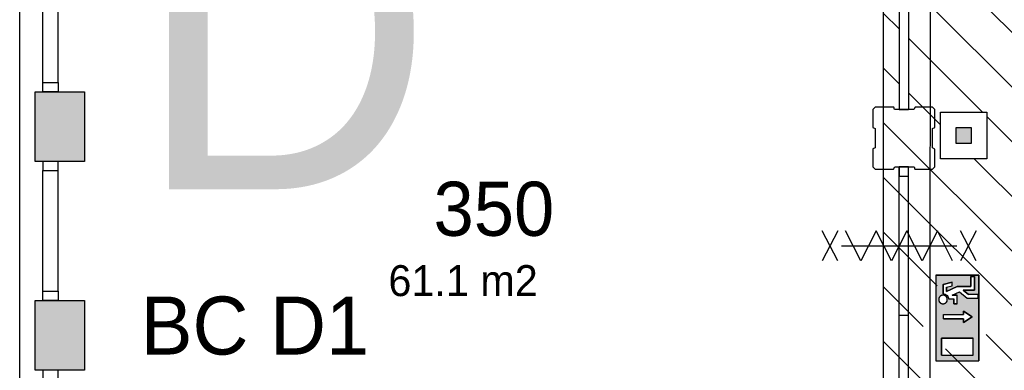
# Model space of a CAD drawing. Extents: x 425211 to 560437, y -104998 to -15578.
# Tile 4 of 33: x 526717 to 533088, y -86799 to -84532. Entities that reach past the tile are written whole.
import ezdxf

# ---------------------------------------------------------------- set-up
doc = ezdxf.new("R2010")
doc.units = 0
doc.header["$MEASUREMENT"] = 0
for name, color, linetype in [('AA$1A---_ARCEER', 252, 'CONTINUOUS'), ('AL00---_BRANDBEVEILIGING', 252, 'CONTINUOUS'), ('AL22----_BINNENWAND', 252, 'CONTINUOUS'), ('AL32----_BINNENKOZIJN', 252, 'CONTINUOUS'), ('AT$1A---_TEKST', 252, 'CONTINUOUS'), ('Betonpalen', 252, 'CONTINUOUS'), ('Brandweer', 252, 'CONTINUOUS'), ('COMPARTIMENTERING', 252, 'CONTINUOUS'), ('LAYER01', 252, 'CONTINUOUS'), ('M2', 252, 'CONTINUOUS'), ('OMPARTIMENTERING', 252, 'CONTINUOUS')]:
    doc.layers.add(name, color=color, linetype=linetype)
doc.styles.add('B-01', font='b-gbp')

msp = doc.modelspace()

# ---------------------------------------------------------------- hatches: boundary and pattern name
at = {"layer": 'AA$1A---_ARCEER'}
for points in [[(527137.4, -84998), (526817.4, -84998), (526817.4, -85448), (527137.4, -85448)], [(527137.4, -86348), (526817.4, -86348), (526817.4, -86798), (527137.4, -86798)]]:
    msp.add_hatch(color=256, dxfattribs=at).paths.add_polyline_path(points)
at = {"layer": 'AL00---_BRANDBEVEILIGING'}
msp.add_hatch(color=256, dxfattribs=at).paths.add_polyline_path([(532774.7, -85330.6), (532874.7, -85330.6), (532874.7, -85230.6), (532774.7, -85230.6)])
at = {"layer": 'Brandweer'}
h = msp.add_hatch(color=256, dxfattribs=at)
h.paths.add_polyline_path([(532645.1, -86183.8), (532922.6, -86183.8), (532922.6, -86738.7), (532645.1, -86738.7)])
h.paths.add_polyline_path([(532823.7, -86466.7), (532823.7, -86489.9), (532879.2, -86452.9), (532823.7, -86415.9), (532823.7, -86439), (532694.3, -86439), (532694.3, -86466.7)], flags=16)
h.paths.add_polyline_path([(532682.1, -86590.7), (532682.1, -86701.7), (532885.6, -86701.7), (532885.6, -86590.7)], flags=16)
h.paths.add_polyline_path([(532760.7, -86368.8), (532783.8, -86368.8), (532783.8, -86313.3), (532750.2, -86313.3), (532797.3, -86291.9), (532848.6, -86331.8), (532917.9, -86331.8), (532917.9, -86308.6), (532856.5, -86308.6), (532820.9, -86280.9), (532894.8, -86280.9), (532894.8, -86193), (532871.7, -86193), (532871.7, -86257.8), (532782.9, -86257.8), (532714.5, -86288.9), (532714.5, -86262), (532751.5, -86252.7), (532751.5, -86228.9), (532691.4, -86243.9), (532691.4, -86304.9), (532697.8, -86305.5), (532698.2, -86305.6), (532707.8, -86308.9), (532708.2, -86309.1), (532713.3, -86312.4), (532713.8, -86312.8), (532717.3, -86315.9), (532717.6, -86316.2), (532722, -86321.9), (532722.3, -86322.5), (532723.7, -86325.4), (532726.9, -86334.4), (532726.9, -86334.8), (532727, -86335.2), (532727.1, -86335.6), (532727.1, -86336), (532727.2, -86336.4), (532760.7, -86336.4)], flags=16)
h.paths.add_polyline_path([(532670.4, -86320), (532666.1, -86329.6), (532665.8, -86330.2), (532666, -86329.8), (532661.6, -86341), (532669.6, -86361.6), (532677.8, -86365.2), (532688.5, -86370.6), (532709.1, -86364.9), (532720.5, -86346.8), (532716.9, -86325.7), (532699.7, -86312.4), (532690, -86313.3), (532678.7, -86314.1), (532671.2, -86321.9), (532665.6, -86327.3), (532665.6, -86327.2), (532662.2, -86347.2), (532667.4, -86354.9), (532673.9, -86365.3), (532681.2, -86367), (532694.3, -86370.6), (532713.4, -86361), (532717.4, -86350.7), (532718.1, -86349), (532718.1, -86349.1), (532718.6, -86346.3), (532718.6, -86346.3), (532718.6, -86346.3), (532718.6, -86346.3), (532720.5, -86335.2), (532714.8, -86326.1), (532713.2, -86323.2), (532713.5, -86323.8), (532702.8, -86313.6), (532680.7, -86313), (532673.6, -86319.7), (532664.8, -86327.3), (532664.3, -86333.6), (532662.5, -86348.2), (532674.9, -86365.7), (532695.7, -86370.4), (532704.7, -86365.3), (532705.3, -86365.1), (532705.1, -86365.2), (532715.2, -86358.7), (532721.1, -86337.6), (532716.6, -86329.4), (532711.3, -86319), (532701.7, -86315.3), (532701.3, -86315.1), (532701.4, -86315.1), (532689.9, -86311.3)], flags=16)
at = {"layer": 'COMPARTIMENTERING'}
h = msp.add_hatch(dxfattribs=at)
h.set_pattern_fill('ANSI31,_O', color=256, scale=2000, angle=-90)
h.set_pattern_definition([(315, (486165, 331821), (176.7767, 176.7767), [])])
h.paths.add_polyline_path([(547317.4, -87403.9), (547377.1, -87403.9), (547759, -87403.9), (547720.5, -87384.2), (547817.3, -87334.7), (547817.3, -87235.7), (547720.5, -87186.2), (547817.3, -87136.7), (547817.3, -87235.7), (547914, -87285.2), (547817.3, -87334.7), (547817.3, -87403.9), (548257.4, -87403.9), (548317.4, -87403.9), (549017.4, -87403.9), (549017.4, -86208), (549237.4, -86208), (549237.4, -86218.4), (549297.4, -86218.4), (549679.3, -86218.4), (549640.8, -86198.7), (549737.5, -86149.2), (549737.5, -86050.2), (549640.8, -86000.7), (549737.5, -85951.2), (549737.5, -86050.2), (549834.3, -86099.7), (549737.5, -86149.2), (549737.5, -86218.4), (550177.6, -86218.4), (550237.4, -86218.4), (550237.4, -86208), (550337.6, -86208), (550337.6, -83696.2), (550357.6, -83696.2), (550357.6, -83636.4), (550357.5, -83292.5), (550308.3, -83196.3), (550209.3, -83196.3), (550159.8, -83293), (550110.3, -83196.3), (550209.3, -83196.3), (550258.8, -83099.5), (550308.3, -83196.3), (550357.5, -83196.3), (550357.4, -82756.2), (550357.4, -82696.2), (550337.4, -82696.2), (550337.4, -80896.2), (550537.4, -80896.2), (550537.4, -80896.4), (550597.1, -80896.4), (550929.1, -80896.3), (550890.5, -80876.6), (550987.3, -80827.1), (550987.3, -80728.1), (550890.5, -80678.6), (550987.3, -80629.1), (550987.3, -80728.1), (551084, -80777.6), (550987.3, -80827.1), (550987.3, -80896.3), (551377.4, -80896.2), (551437.4, -80896.2), (551687.7, -80896.2), (551687.7, -80836.4), (551687.6, -80542.5), (551638.3, -80446.3), (551539.3, -80446.3), (551489.8, -80543), (551440.3, -80446.3), (551539.3, -80446.3), (551588.8, -80349.5), (551638.3, -80446.3), (551687.5, -80446.3), (551687.4, -80056.2), (551687.4, -79996.2), (551688.4, -79996.2), (551688.4, -79606.2), (551687.7, -79606.2), (551687.7, -79546.4), (551687.6, -79252.6), (551638.3, -79156.3), (551539.3, -79156.3), (551489.8, -79253.1), (551440.3, -79156.3), (551539.3, -79156.3), (551588.8, -79059.5), (551638.3, -79156.3), (551687.5, -79156.3), (551687.4, -78766.2), (551687.4, -78696.2), (551437.4, -78696.2), (551377.4, -78696.2), (551043.8, -78696.2), (550987.3, -78725.1), (550987.3, -78824.1), (551084, -78873.6), (550987.3, -78923.1), (550987.3, -78824.1), (550890.5, -78774.6), (550987.3, -78725.1), (550987.3, -78696.2), (550597.1, -78696.2), (550537.4, -78696.2), (550337.4, -78696.2), (550337.4, -76998), (550281.2, -76998), (550281.2, -77181.6), (549981.2, -77181.6), (549981.2, -76881.6), (550287.6, -76881.6), (550287.6, -76529.9), (549979.6, -76529.9), (549979.6, -76322.3), (549939.9, -76245.5), (549979.6, -76168.7), (549979.6, -75975), (550287.6, -75975), (550287.6, -75298), (550337.4, -75298), (550337.4, -74248), (550337.7, -74248), (550337.7, -74188.3), (550337.6, -73944.4), (550288.3, -73848.1), (550189.3, -73848.1), (550139.8, -73944.9), (550090.3, -73848.1), (550189.3, -73848.1), (550238.8, -73751.4), (550288.3, -73848.1), (550337.5, -73848.1), (550337.4, -73508), (550337.4, -73448), (550337.4, -72798), (550277.4, -72798), (549893.8, -72798), (549837.3, -72826.9), (549837.3, -72925.9), (549934.1, -72975.4), (549837.3, -73024.9), (549837.3, -72925.9), (549740.5, -72876.4), (549837.3, -72826.9), (549837.3, -72798), (549397.2, -72798), (549337.4, -72798), (542208.4, -72798), (542208.4, -72797.8), (542148.7, -72797.8), (541762.7, -72797.8), (541705.9, -72826.8), (541705.9, -72925.8), (541802.7, -72975.3), (541705.9, -73024.8), (541705.9, -72925.8), (541609.2, -72876.3), (541705.9, -72826.8), (541705.9, -72797.8), (541263.2, -72797.8), (541203.4, -72797.8), (540968.2, -72797.8), (540908.4, -72797.8), (540908.4, -72798), (537137.4, -72798), (537077.4, -72798), (536693.8, -72798), (536637.3, -72826.9), (536637.3, -72925.9), (536734, -72975.4), (536637.3, -73024.9), (536637.3, -72925.9), (536540.5, -72876.4), (536637.3, -72826.9), (536637.3, -72798), (536197.1, -72798), (536137.4, -72798), (536137.4, -76148), (536137.4, -76208), (536137.4, -76576.6), (536186.4, -76672.4), (536285.4, -76672.4), (536334.9, -76575.6), (536384.4, -76672.4), (536285.4, -76672.4), (536235.9, -76769.2), (536186.4, -76672.4), (536137.4, -76672.4), (536137.4, -77088.3), (536137.4, -77148), (536137.4, -77248), (536137.4, -77308), (536137.4, -77652.5), (536186.3, -77748.1), (536285.3, -77748.1), (536334.8, -77651.4), (536384.3, -77748.1), (536285.3, -77748.1), (536235.8, -77844.9), (536186.3, -77748.1), (536137.4, -77748.1), (536137.4, -78188.3), (536137.4, -78248), (536137.4, -83602.8), (532537.4, -83602.8), (532467.4, -83602.8), (532468.1, -85113), (532408.1, -85113), (532407.4, -83602.8), (532307.3, -83602.8), (532307.3, -86894.3), (532308.3, -86896.3), (532407.3, -86896.3), (532456.8, -86799.6), (532506.3, -86896.3), (532605.3, -86896.3), (532654.8, -86799.6), (532704.3, -86896.3), (532605.3, -86896.3), (532555.8, -86993.1), (532506.3, -86896.3), (532407.3, -86896.3), (532357.8, -86993.1), (532308.3, -86896.3), (532307.3, -86896.3), (532307.3, -87623.9), (532407.3, -87623.6), (532407.3, -87403.9), (532407.3, -87343.9), (532467.3, -87343.9), (532467.3, -87403.9), (533757.3, -87403.9), (533757.3, -87222.4), (533757.3, -87027.1), (534147.9, -87222.4), (533784.8, -87403.9), (534491, -87403.9), (534550.8, -87403.9), (534990.9, -87403.9), (534990.9, -87334.7), (534894.1, -87285.2), (534990.9, -87235.7), (534990.9, -87136.7), (535087.7, -87186.2), (534990.9, -87235.7), (534990.9, -87334.7), (535087.7, -87384.2), (535049.1, -87403.9), (535431, -87403.9), (535491, -87403.9), (538161, -87403.9), (538221, -87403.9), (538602.9, -87403.9), (538564.3, -87384.2), (538661.1, -87334.7), (538661.1, -87235.7), (538564.3, -87186.2), (538661.1, -87136.7), (538661.1, -87235.7), (538757.9, -87285.2), (538661.1, -87334.7), (538661.1, -87403.9), (539101.2, -87403.9), (539161, -87403.9)])
h.paths.add_polyline_path([(548437.5, -74698), (548437.5, -74566), (548452.5, -74561), (548452.5, -74436), (548437.5, -74428), (548437.5, -74298), (548573.5, -74298), (548578.5, -74313), (548703.5, -74313), (548711.5, -74298), (548837.5, -74298), (548837.5, -74430), (548822.5, -74435), (548822.5, -74560), (548837.5, -74568), (548837.5, -74698), (548709.5, -74698), (548704.5, -74683), (548579.5, -74683), (548571.5, -74698), (548437.5, -74698), (548437.5, -79698), (548573.5, -79698), (548578.5, -79713), (548703.5, -79713), (548711.5, -79698), (548837.5, -79698), (548837.5, -79830), (548822.5, -79835), (548822.5, -79960), (548837.5, -79968), (548837.5, -80098), (548709.5, -80098), (548704.5, -80083), (548579.5, -80083), (548571.5, -80098), (548437.5, -80098), (548437.5, -82998), (546337.5, -85098), (543437.5, -85098), (543437.5, -85230), (543422.5, -85235), (543422.5, -85360), (543437.5, -85368), (543437.5, -85498), (543309.5, -85498), (543304.5, -85483), (543179.5, -85483), (543171.5, -85498), (543037.5, -85498), (543037.5, -85366), (543052.5, -85361), (543052.5, -85236), (543037.5, -85228), (543037.5, -85098), (538037.5, -85098), (538037.5, -85230), (538022.5, -85235), (538022.5, -85360), (538037.5, -85368), (538037.5, -85498), (537909.5, -85498), (537904.5, -85483), (537779.5, -85483), (537771.5, -85498), (537637.5, -85498), (537637.5, -85366), (537652.5, -85361), (537652.5, -85236), (537637.5, -85228), (537637.5, -85098), (537773.5, -85098), (537778.5, -85113), (537903.5, -85113), (537911.5, -85098), (538037.5, -85098), (538037.5, -80098), (537909.5, -80098), (537904.5, -80083), (537779.5, -80083), (537771.5, -80098), (537637.5, -80098), (537637.5, -79966), (537652.5, -79961), (537652.5, -79836), (537637.5, -79828), (537637.5, -79698), (537773.5, -79698), (537778.5, -79713), (537903.5, -79713), (537911.5, -79698), (538037.5, -79698), (538037.5, -76798), (540137.5, -74698), (543037.5, -74698), (543037.5, -74566), (543052.5, -74561), (543052.5, -74436), (543037.5, -74428), (543037.5, -74298), (543173.5, -74298), (543178.5, -74313), (543303.5, -74313), (543311.5, -74298), (543437.5, -74298), (543437.5, -74430), (543422.5, -74435), (543422.5, -74560), (543437.5, -74568), (543437.5, -74698)], flags=16)
h.paths.add_polyline_path([(548437.5, -74698), (548437.5, -82998), (546337.5, -85098), (538037.5, -85098), (538037.5, -85230), (538022.5, -85235), (538022.5, -85360), (538037.5, -85368), (538037.5, -85498), (537909.5, -85498), (537904.5, -85483), (537779.5, -85483), (537771.5, -85498), (537637.5, -85498), (537637.5, -85366), (537652.5, -85361), (537652.5, -85236), (537637.5, -85228), (537637.5, -85098), (537773.5, -85098), (537778.5, -85113), (537903.5, -85113), (537911.5, -85098), (538037.5, -85098), (538037.5, -76798), (540137.5, -74698)], flags=0)
h.paths.add_polyline_path([(547822.3, -73634.2, -1), (547822.3, -74053.2, -1)], flags=16)
h.paths.add_polyline_path([(547822.3, -74053.2, 0.996983), (547822.3, -73635.5)], flags=0)
h.paths.add_polyline_path([(549355.6, -77237), (549355, -77237), (549354.6, -77237.4), (549354.6, -77236.1)], flags=16)
h.paths.add_polyline_path([(550165.5, -77715.6), (550153, -77715.6, 0.976476), (550159.2, -77977.9, 0.976476)], flags=16)
h.paths.add_polyline_path([(549305.2, -77846.7), (549435.9, -77846.7, 0.006537), (549435.9, -77848.4), (549434.2, -77848.4, 0.911887), (549568, -77857.3, -1.08497), (549698.3, -77846.7, 0.923622), (549832.1, -77857.3, -1.08497), (549962.4, -77846.7), (550029.7, -77846.7, -0.414214), (550159.2, -77717.2, -1), (550159.2, -77976.1, -0.410339), (550029.8, -77848.4), (549960.7, -77848.4, 0.006712), (549960.7, -77846.7), (549962.4, -77846.7, 0.921685), (549832.1, -77836, -1.082694), (549698.3, -77846.7, 0.921685), (549568, -77836, -1.068951), (549434.2, -77848.4), (549304.7, -77848.4), (549304.9, -77848.5), (549304.1, -77847), (549304.9, -77846.5)], flags=16)
h.paths.add_polyline_path([(538037.5, -74430), (538022.5, -74435), (538022.5, -74560), (538037.5, -74568), (538037.5, -74698), (537909.5, -74698), (537904.5, -74683), (537779.5, -74683), (537771.5, -74698), (537637.5, -74698), (537637.5, -74566), (537652.5, -74561), (537652.5, -74436), (537637.5, -74428), (537637.5, -74298), (537773.5, -74298), (537778.5, -74313), (537903.5, -74313), (537911.5, -74298), (538037.5, -74298)], flags=16)
h.paths.add_polyline_path([(549735.6, -78494.1), (550126.2, -78689.4), (549735.6, -78884.8), (549735.6, -78689.4)], flags=16)
h.paths.add_polyline_path([(536945.3, -75464.2, -1), (536945.3, -75045.2, -1)], flags=16)
h.paths.add_polyline_path([(537569.5, -82707.2), (537569, -82707.2), (537568.6, -82707.6), (537568.6, -82706.3)], flags=16)
h.paths.add_polyline_path([(545834, -85722.2), (545834.9, -85723.1), (545834.3, -85723.1), (545834, -85723.5)], flags=16)
h.paths.add_polyline_path([(548573.5, -85098), (548578.5, -85113), (548703.5, -85113), (548711.5, -85098), (548837.5, -85098), (548837.5, -85230), (548822.5, -85235), (548822.5, -85360), (548837.5, -85368), (548837.5, -85498), (548709.5, -85498), (548704.5, -85483), (548579.5, -85483), (548571.5, -85498), (548437.5, -85498), (548437.5, -85366), (548452.5, -85361), (548452.5, -85236), (548437.5, -85228), (548437.5, -85098)], flags=16)
h.paths.add_polyline_path([(548630.9, -85824.6, -1), (548630.9, -86243.5, -1)], flags=16)
h.paths.add_polyline_path([(539273.6, -85723.1), (539273, -85723.1), (539272.7, -85723.5), (539272.7, -85722.2)], flags=16)
h.paths.add_polyline_path([(537259.3, -86242.2, -1), (537259.3, -85823.2, -1)], flags=16)
h.paths.add_polyline_path([(532974.7, -85130.6), (532974.7, -85430.6), (532674.7, -85430.6), (532674.7, -85130.6)], flags=16)
h.paths.add_polyline_path([(532874.7, -85230.6), (532874.7, -85330.6), (532774.7, -85330.6), (532774.7, -85230.6)], flags=0)
h.paths.add_polyline_path([(532467.4, -85483), (532467.3, -85543), (532407.3, -85543), (532407.3, -85483)], flags=16)
h.paths.add_polyline_path([(532970.1, -86252.6), (532970.1, -86659), (532563.7, -86659), (532563.7, -86252.6)], flags=16)
h.paths.add_polyline_path([(532875.3, -86533), (532875.3, -86604.8), (532617.9, -86604.8), (532617.9, -86306.8), (532875.3, -86306.8), (532875.3, -86375.9), (532970.1, -86470.7), (532970.1, -86438.2)], flags=0)
h.paths.add_polyline_path([(532834.6, -86347.4), (532658.5, -86347.4), (532658.5, -86564.2), (532834.6, -86564.2), (532834.6, -86473.4), (532712.7, -86473.4), (532712.7, -86435.5), (532834.6, -86435.5)], flags=0)
h.paths.add_polyline_path([(542629.7, -79681.7), (542629.7, -80519.2), (542367.2, -80519.2), (542367.2, -79681.7)], flags=8)
h.paths.add_polyline_path([(542818.6, -81387.2), (543656.1, -81387.2), (543656.1, -81649.8), (542818.6, -81649.8)], flags=8)
h.paths.add_polyline_path([(536807.7, -77781.7), (536807.7, -78619.2), (536545.2, -78619.2), (536545.2, -77781.7)], flags=24)
h.paths.add_polyline_path([(536807.7, -85188.8), (536807.7, -85818), (536545.2, -85818), (536545.2, -85188.8)], flags=24)
h.paths.add_polyline_path([(549282.1, -78103.2), (550013.4, -78103.2), (550013.4, -77950.2), (549282.1, -77950.2)], flags=24)
h.paths.add_polyline_path([(550007.4, -78625.2), (550329.7, -78625.2), (550329.7, -78402.1), (550007.4, -78402.1)], flags=24)
h.paths.add_polyline_path([(549534.3, -77545.4), (549906.1, -77545.4), (549906.1, -77359.5), (549534.3, -77359.5)], flags=24)
h.paths.add_polyline_path([(546013.6, -86031.5), (546385.5, -86031.5), (546385.5, -85845.6), (546013.6, -85845.6)], flags=24)
h.paths.add_polyline_path([(539452.3, -86031.5), (539824.2, -86031.5), (539824.2, -85845.6), (539452.3, -85845.6)], flags=24)
h.paths.add_polyline_path([(537748.2, -83015.6), (538120.1, -83015.6), (538120.1, -82829.7), (537748.2, -82829.7)], flags=8)
h.paths.add_polyline_path([(534029.1, -87158.2), (534351.4, -87158.2), (534351.4, -86935.1), (534029.1, -86935.1)], flags=24)
h.paths.add_polyline_path([(539402.5, -77975.5), (542527.5, -77975.5), (542527.5, -76850.5), (539402.5, -76850.5)], flags=8)
h.paths.add_polyline_path([(549060.3, -74562), (550236.5, -74562), (550236.5, -74862), (549060.3, -74862)], flags=24)
h.paths.add_polyline_path([(545735, -86714), (547216, -86714), (547216, -87014), (545735, -87014)], flags=24)
h.paths.add_polyline_path([(545925.9, -86728.9), (546859.2, -86728.9), (546859.2, -86203.9), (545925.9, -86203.9)], flags=24)
h.paths.add_polyline_path([(549027.8, -74586.4), (550077.8, -74586.4), (550077.8, -74061.4), (549027.8, -74061.4)], flags=24)
h.paths.add_polyline_path([(542216.9, -78385.9), (544550.2, -78385.9), (544550.2, -81385.9), (542216.9, -81385.9)], flags=8)

# ---------------------------------------------------------------- linework, layer by layer
at = {"layer": 'AL00---_BRANDBEVEILIGING'}
msp.add_lwpolyline([(532674.7, -85430.5), (532674.7, -85130.6), (532974.7, -85130.6), (532974.7, -85430.6), (532674.7, -85430.6)], dxfattribs=at)
msp.add_lwpolyline([(532774.7, -85330.6), (532874.7, -85330.6), (532874.7, -85230.6), (532774.7, -85230.6)], close=True, dxfattribs=at)
at = {"layer": 'AL22----_BINNENWAND'}
for points in [[(532407.4, -83602.8), (532408.1, -85113)], [(532407.4, -83602.8), (532408.1, -85113)], [(532467.4, -83602.8), (532468.1, -85113)], [(532467.4, -83602.8), (532468.1, -85113)], [(526817.4, -85448), (526817.4, -84998)], [(526817.4, -84998), (527137.4, -84998)], [(527137.4, -84998), (527137.4, -85448)], [(532408.1, -85113), (532468.1, -85113)], [(532408.1, -85113), (532468.1, -85113)], [(527137.4, -85448), (526817.4, -85448)], [(532407.3, -87403.9), (532407.4, -85483)], [(532407.3, -87403.9), (532407.4, -85483)], [(532467.4, -85483), (532407.4, -85483)], [(532467.4, -85483), (532407.4, -85483)], [(532467.3, -87403.9), (532467.4, -85483)], [(532467.3, -87403.9), (532467.4, -85483)], [(526817.4, -86348), (527137.4, -86348)], [(526817.4, -86798), (526817.4, -86348)], [(527137.4, -86348), (527137.4, -86798)], [(527137.4, -86798), (526817.4, -86798)]]:
    msp.add_lwpolyline(points, dxfattribs=at)
for points in [[(532407.3, -85543), (532467.3, -85543), (532467.3, -85483), (532407.3, -85483)], [(532407.3, -85543), (532467.3, -85543), (532467.4, -85483), (532407.3, -85483)]]:
    msp.add_lwpolyline(points, close=True, dxfattribs=at)
at = {"layer": 'AL32----_BINNENKOZIJN'}
msp.add_line((532467.3, -86443.5), (532407.3, -86443.5), dxfattribs=at)
for points in [[(526867.4, -84938), (526867.4, -84157.8)], [(526967.4, -84938), (526967.1, -84157.8)], [(526867.4, -86288), (526867.4, -85507.8)], [(526967.4, -86288), (526967.1, -85507.8)]]:
    msp.add_lwpolyline(points, dxfattribs=at)
for points in [[(526867.4, -84998), (526867.4, -84938), (526967.4, -84938), (526967.4, -84998)], [(526867.4, -85448), (526867.4, -85507.8), (526967.1, -85507.8), (526967.1, -85448)], [(526867.4, -86348), (526867.4, -86288), (526967.4, -86288), (526967.4, -86348)], [(526867.4, -86798), (526867.4, -86857.8), (526967.1, -86857.8), (526967.1, -86798)]]:
    msp.add_lwpolyline(points, close=True, dxfattribs=at)
at = {"layer": 'Betonpalen'}
for p, q in [((532252.5, -85098), (532237.5, -85113)), ((532373.5, -85098), (532252.5, -85098)), ((532378.5, -85113), (532373.5, -85098)), ((532511.5, -85098), (532503.5, -85113)), ((532622.5, -85098), (532511.5, -85098)), ((532637.5, -85113), (532622.5, -85098)), ((532237.5, -85113), (532237.5, -85228)), ((532503.5, -85113), (532378.5, -85113)), ((532637.5, -85230), (532637.5, -85113)), ((532237.5, -85228), (532252.5, -85236)), ((532252.5, -85236), (532252.5, -85361)), ((532622.5, -85235), (532637.5, -85230)), ((532622.5, -85360), (532622.5, -85235)), ((532252.5, -85361), (532237.5, -85366)), ((532637.5, -85368), (532622.5, -85360)), ((532237.5, -85366), (532237.5, -85483)), ((532637.5, -85483), (532637.5, -85368)), ((532237.5, -85483), (532252.5, -85498)), ((532371.5, -85498), (532379.5, -85483)), ((532379.5, -85483), (532504.5, -85483)), ((532504.5, -85483), (532509.5, -85498)), ((532622.5, -85498), (532637.5, -85483)), ((532252.5, -85498), (532371.5, -85498)), ((532509.5, -85498), (532622.5, -85498))]:
    msp.add_line(p, q, dxfattribs=at)
at = {"layer": 'Brandweer'}
for p, q in [((532645.1, -86183.8), (532645.1, -86738.7)), ((532645.1, -86183.8), (532922.6, -86183.8)), ((532871.7, -86257.8), (532871.7, -86193)), ((532871.7, -86193), (532894.8, -86193)), ((532894.8, -86193), (532894.8, -86280.9)), ((532922.6, -86183.8), (532922.6, -86738.7)), ((532691.4, -86243.9), (532751.5, -86228.9)), ((532691.4, -86304.9), (532691.4, -86243.9)), ((532714.5, -86262), (532751.5, -86252.7)), ((532751.5, -86252.7), (532751.5, -86228.9)), ((532714.5, -86288.9), (532782.9, -86257.8)), ((532714.5, -86262), (532714.5, -86288.9)), ((532750.2, -86313.3), (532797.3, -86291.9)), ((532750.2, -86313.3), (532783.8, -86313.3)), ((532782.9, -86257.8), (532871.7, -86257.8)), ((532783.8, -86368.8), (532783.8, -86313.3)), ((532797.2, -86291.8), (532848.6, -86331.8)), ((532820.9, -86280.9), (532856.5, -86308.6)), ((532894.8, -86280.9), (532820.9, -86280.9)), ((532917.9, -86308.6), (532856.5, -86308.6)), ((532917.9, -86331.8), (532917.9, -86308.6)), ((532727.2, -86336.4), (532760.7, -86336.4)), ((532760.7, -86368.8), (532760.7, -86336.4)), ((532783.8, -86368.8), (532760.7, -86368.8)), ((532848.6, -86331.8), (532917.9, -86331.8)), ((532694.3, -86439), (532823.7, -86439)), ((532879.2, -86452.9), (532823.7, -86415.9)), ((532823.7, -86415.9), (532823.7, -86439)), ((532694.3, -86466.7), (532823.7, -86466.7)), ((532823.7, -86489.9), (532879.2, -86452.9)), ((532823.7, -86466.7), (532823.7, -86489.9)), ((532682.1, -86590.7), (532885.6, -86590.7)), ((532682.1, -86701.7), (532682.1, -86590.7)), ((532885.6, -86701.7), (532885.6, -86590.7)), ((532682.1, -86701.7), (532885.6, -86701.7)), ((532645.1, -86738.7), (532922.6, -86738.7))]:
    msp.add_line(p, q, dxfattribs=at)
for points in [[(532009.8, -86090.9), (531909.8, -85897.3)], [(532009.8, -85897.3), (531909.8, -86090.9)], [(532753.8, -86090.9), (532654.8, -85897.3), (532555.8, -86090.9), (532456.8, -85897.3), (532357.8, -86090.9), (532258.8, -85897.3), (532159.8, -86090.9), (532060.8, -85897.3)], [(532904.8, -86090.9), (532804.8, -85897.3)], [(532904.8, -85897.3), (532804.8, -86090.9)], [(532034.8, -85994.1), (532779.8, -85994.1)], [(532034.8, -85994.1), (532779.8, -85994.1)], [(532922.6, -86183.8), (532645.1, -86183.8), (532645.1, -86738.7), (532922.6, -86738.7), (532922.6, -86183.8)], [(532894.8, -86193), (532871.7, -86193), (532871.7, -86257.8), (532782.9, -86257.8), (532714.5, -86288.9), (532714.5, -86262), (532751.5, -86252.7), (532751.5, -86228.9), (532691.4, -86243.9), (532691.4, -86304.9), (532697.2, -86305.4), (532699.7, -86305.9), (532702.2, -86306.6), (532705, -86307.6), (532708.5, -86309.2), (532711.2, -86310.8), (532713.1, -86312.1), (532715.4, -86314.1), (532717.3, -86315.9), (532719.7, -86318.7), (532721.7, -86321.4), (532723.5, -86324.4), (532724.8, -86327.4), (532726.2, -86331.5), (532726.9, -86334.4), (532727.6, -86336.4), (532760.7, -86336.4), (532760.7, -86368.8), (532783.8, -86368.8), (532783.8, -86313.3), (532750.2, -86313.3), (532797.3, -86291.9), (532848.6, -86331.8), (532917.9, -86331.8), (532917.9, -86308.6), (532856.5, -86308.6), (532820.9, -86280.9), (532894.8, -86280.9), (532894.8, -86193)], [(532671.7, -86360.6), (532672.7, -86361.6), (532673.8, -86362.5), (532674.8, -86363.3), (532676, -86364.1), (532677.1, -86364.8), (532678.3, -86365.5), (532679.5, -86366.1), (532680.8, -86366.6), (532682, -86367.1), (532683.3, -86367.6), (532684.6, -86367.9), (532686, -86368.2), (532687.3, -86368.5), (532688.6, -86368.6), (532690, -86368.7), (532691.4, -86368.8), (532692.7, -86368.7), (532694.1, -86368.6), (532695.4, -86368.5), (532696.8, -86368.2), (532698.1, -86367.9), (532699.4, -86367.6), (532700.7, -86367.1), (532702, -86366.6), (532703.2, -86366.1), (532704.4, -86365.5), (532705.6, -86364.8), (532706.8, -86364.1), (532707.9, -86363.3), (532709, -86362.5), (532710, -86361.6), (532711, -86360.6), (532711.9, -86359.6), (532712.8, -86358.6), (532713.7, -86357.5), (532714.4, -86356.4), (532715.2, -86355.3), (532715.8, -86354.1), (532716.4, -86352.9), (532717, -86351.6), (532717.5, -86350.4), (532717.9, -86349.1), (532718.3, -86347.8), (532718.6, -86346.4), (532718.8, -86345.1), (532719, -86343.7), (532719.1, -86342.4), (532719.1, -86341), (532719.1, -86339.7), (532719, -86338.3), (532718.8, -86336.9), (532718.6, -86335.6), (532718.3, -86334.3), (532717.9, -86333), (532717.5, -86331.7), (532717, -86330.4), (532716.4, -86329.2), (532715.8, -86327.9), (532715.2, -86326.7), (532714.4, -86325.6), (532713.7, -86324.5), (532712.8, -86323.4), (532711.9, -86322.4), (532711, -86321.4), (532710, -86320.5), (532709, -86319.6), (532707.9, -86318.7), (532706.8, -86317.9), (532705.6, -86317.2), (532704.4, -86316.5), (532703.2, -86315.9), (532702, -86315.4), (532700.7, -86314.9), (532699.4, -86314.5), (532698.1, -86314.1), (532696.8, -86313.8), (532695.4, -86313.6), (532694.1, -86313.4), (532692.7, -86313.3), (532691.4, -86313.3), (532690, -86313.3), (532688.6, -86313.4), (532687.3, -86313.6), (532686, -86313.8), (532684.6, -86314.1), (532683.3, -86314.5), (532682, -86314.9), (532680.8, -86315.4), (532679.5, -86315.9), (532678.3, -86316.5), (532677.1, -86317.2), (532676, -86317.9), (532674.8, -86318.7), (532673.8, -86319.6), (532672.7, -86320.5), (532671.7, -86321.4), (532670.8, -86322.4), (532669.9, -86323.4), (532669.1, -86324.5), (532668.3, -86325.6), (532667.6, -86326.8), (532666.9, -86327.9), (532666.3, -86329.2), (532665.7, -86330.4), (532665.2, -86331.7), (532664.8, -86333), (532664.5, -86334.3), (532664.2, -86335.6), (532663.9, -86336.9), (532663.8, -86338.3), (532663.7, -86339.7), (532663.6, -86341), (532663.7, -86342.4), (532663.8, -86343.7), (532663.9, -86345.1), (532664.2, -86346.4), (532664.5, -86347.8), (532664.8, -86349.1), (532665.2, -86350.4), (532665.7, -86351.6), (532666.3, -86352.9), (532666.9, -86354.1), (532667.6, -86355.3), (532668.3, -86356.4), (532669.1, -86357.5), (532669.9, -86358.6), (532670.8, -86359.6), (532671.7, -86360.6)], [(532687.3, -86313.6), (532682.7, -86314.7), (532677.5, -86317), (532673.6, -86319.7), (532671.1, -86322), (532668.2, -86325.8), (532666, -86329.7), (532664.2, -86335.3), (532663.7, -86342.7), (532664.8, -86348.9), (532666.3, -86353), (532667.5, -86355.1), (532669.2, -86357.7), (532671, -86359.9), (532674.4, -86363), (532678, -86365.3), (532682.3, -86367.2), (532688, -86368.6), (532692.2, -86368.7), (532695.8, -86368.4), (532701.4, -86366.9), (532704.9, -86365.3), (532709.2, -86362.3), (532713.4, -86357.9), (532715.3, -86355.1), (532717.4, -86350.7), (532718.6, -86346.3), (532719.1, -86339.6), (532718.1, -86333.5), (532716.5, -86329.3), (532714.7, -86326), (532712.3, -86322.8), (532708.9, -86319.5), (532705, -86316.8), (532701.7, -86315.3), (532697.4, -86313.9), (532694.7, -86313.5), (532690, -86313.3), (532687.3, -86313.6)], [(532691.4, -86304.9), (532691.8, -86304.9), (532692.2, -86304.9), (532692.6, -86304.9), (532693, -86304.9), (532693.4, -86305), (532693.8, -86305), (532694.2, -86305), (532694.6, -86305), (532695, -86305.1), (532695.4, -86305.1), (532695.8, -86305.2), (532696.2, -86305.2), (532696.6, -86305.3), (532697, -86305.4), (532697.4, -86305.4), (532697.8, -86305.5), (532698.2, -86305.6), (532698.6, -86305.6), (532699, -86305.7), (532699.4, -86305.8), (532699.8, -86305.9), (532700.2, -86306), (532700.6, -86306.1), (532701, -86306.2), (532701.4, -86306.3), (532701.8, -86306.4), (532702.2, -86306.6), (532702.6, -86306.7), (532703, -86306.8), (532703.3, -86306.9), (532703.7, -86307.1), (532704.1, -86307.2), (532704.5, -86307.4), (532704.9, -86307.5), (532705.2, -86307.7), (532705.6, -86307.8), (532706, -86308), (532706.4, -86308.2), (532706.7, -86308.3), (532707.1, -86308.5), (532707.5, -86308.7), (532707.8, -86308.9), (532708.2, -86309.1), (532708.6, -86309.2), (532708.9, -86309.4), (532709.3, -86309.6), (532709.6, -86309.8), (532710, -86310.1), (532710.3, -86310.3), (532710.7, -86310.5), (532711, -86310.7), (532711.3, -86310.9), (532711.7, -86311.2), (532712, -86311.4), (532712.3, -86311.6), (532712.7, -86311.9), (532713, -86312.1), (532713.3, -86312.3), (532713.7, -86312.6), (532714, -86312.8), (532714.3, -86313.1), (532714.6, -86313.4), (532714.9, -86313.6), (532715.2, -86313.9), (532715.5, -86314.2), (532715.8, -86314.4), (532716.1, -86314.7), (532716.4, -86315), (532716.7, -86315.3), (532717, -86315.6), (532717.3, -86315.9), (532717.6, -86316.1), (532717.8, -86316.4), (532718.1, -86316.7), (532718.4, -86317), (532718.7, -86317.4), (532718.9, -86317.7), (532719.2, -86318), (532719.4, -86318.3), (532719.7, -86318.6), (532719.9, -86318.9), (532720.2, -86319.3), (532720.4, -86319.6), (532720.7, -86319.9), (532720.9, -86320.2), (532721.1, -86320.6), (532721.4, -86320.9), (532721.6, -86321.2), (532721.8, -86321.6), (532722, -86321.9), (532722.2, -86322.3), (532722.5, -86322.6), (532722.7, -86323), (532722.9, -86323.3), (532723.1, -86323.7), (532723.2, -86324.1), (532723.4, -86324.4), (532723.6, -86324.8), (532723.8, -86325.1), (532724, -86325.5), (532724.2, -86325.9), (532724.3, -86326.2), (532724.5, -86326.6), (532724.6, -86327), (532724.8, -86327.4), (532725, -86327.7), (532725.1, -86328.1), (532725.2, -86328.5), (532725.4, -86328.9), (532725.5, -86329.3), (532725.6, -86329.7), (532725.8, -86330), (532725.9, -86330.4), (532726, -86330.8), (532726.1, -86331.2), (532726.2, -86331.6), (532726.3, -86332), (532726.4, -86332.4), (532726.5, -86332.8), (532726.6, -86333.2), (532726.7, -86333.6), (532726.8, -86334), (532726.9, -86334.4), (532726.9, -86334.8), (532727, -86335.2), (532727.1, -86335.6), (532727.1, -86336), (532727.2, -86336.4)], [(532694.3, -86466.7), (532694.3, -86439), (532823.7, -86439), (532823.7, -86415.9), (532879.2, -86452.9), (532823.7, -86489.9), (532823.7, -86466.7), (532694.3, -86466.7)], [(532885.6, -86590.7), (532682.1, -86590.7), (532682.1, -86701.7), (532885.6, -86701.7), (532885.6, -86590.7)]]:
    msp.add_lwpolyline(points, dxfattribs=at)
msp.add_lwpolyline([(532691.4, -86304.9), (532698, -86305.5), (532708, -86309), (532713.5, -86312.5), (532717.4, -86316), (532722.1, -86322.1), (532725.2, -86328.5), (532726.7, -86333.4), (532727.6, -86336.4), (532760.7, -86336.4), (532760.7, -86368.8), (532783.8, -86368.8), (532783.8, -86313.3), (532750.2, -86313.3), (532797.3, -86291.9), (532848.6, -86331.8), (532917.9, -86331.8), (532917.9, -86308.6), (532856.5, -86308.6), (532820.9, -86280.9), (532894.8, -86280.9), (532894.8, -86193), (532871.7, -86193), (532871.7, -86257.8), (532782.9, -86257.8), (532714.5, -86288.9), (532714.5, -86262), (532751.5, -86252.7), (532751.5, -86228.9), (532691.4, -86243.9)], close=True, dxfattribs=at)
at = {"layer": 'OMPARTIMENTERING', "ltscale": 800}
for points in [[(535917.4, -83382.8), (535917.4, -72598), (550537.4, -72598), (550537.4, -78496.2), (551888, -78496.2), (551888.7, -81096.2), (550557.4, -81096.2), (550557.4, -86428), (549237.4, -86428), (549237.4, -87623.9), (532307.3, -87623.9), (532307.3, -83382.8), (535917.4, -83382.8)], [(532607.3, -76918), (532606, -93782.5), (526717.4, -93782.5), (526717.4, -76918), (532607.3, -76918)]]:
    msp.add_lwpolyline(points, dxfattribs=at)

# ---------------------------------------------------------------- texts
at = {"layer": 'AT$1A---_TEKST', "style": 'B-01'}
msp.add_text('350', height=350, rotation=0, dxfattribs=at).set_placement((529395, -85929.4))
at = {"layer": 'LAYER01', "style": 'B-01'}
msp.add_text('BC D1', height=375, rotation=0, dxfattribs=at).set_placement((527501, -86697))
at = {"layer": 'LAYER01', "insert": (527464, -83628), "char_height": 2000, "width": 1683.04, "attachment_point": 1, "style": 'B-01'}
msp.add_mtext('D', dxfattribs=at)
at = {"layer": 'M2', "insert": (529103, -86119), "char_height": 200, "width": 1805, "attachment_point": 1, "style": 'B-01'}
msp.add_mtext('61.1 m2', dxfattribs=at)

doc.saveas('drawing.dxf')
